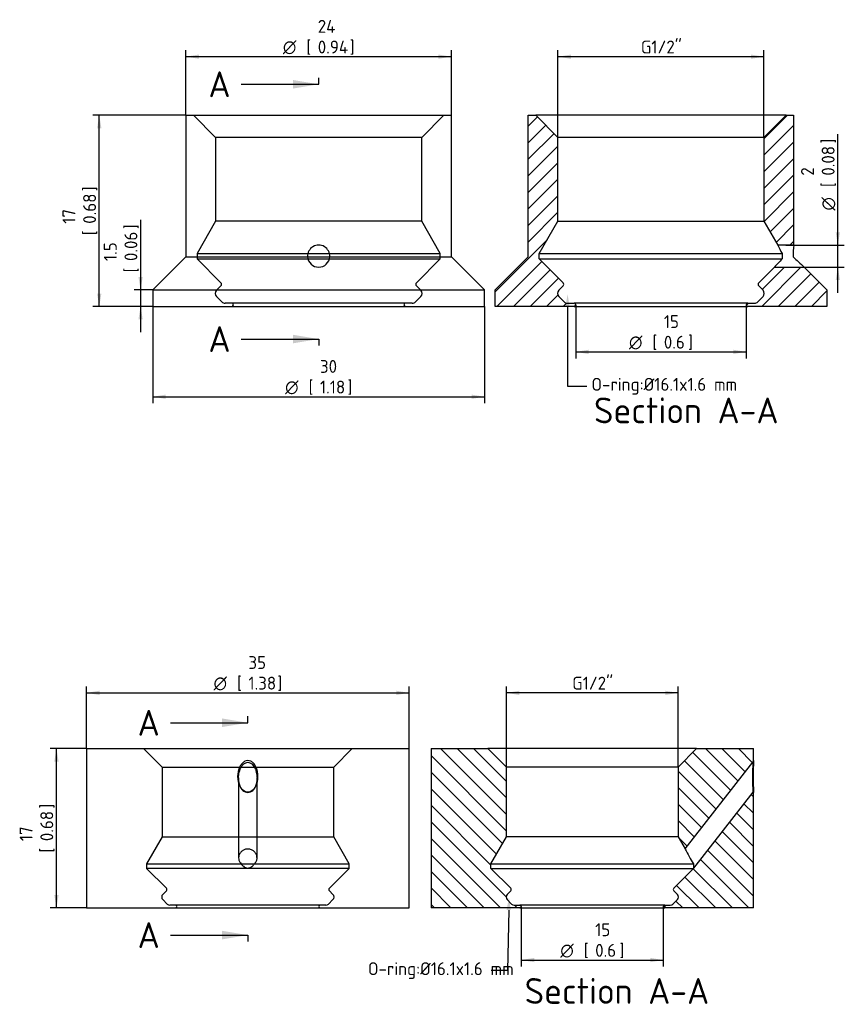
# Paper-space layout 'Installation' of a CAD drawing. Header units: millimetres. Extents: x -1955 to 1591, y -814 to 1201.
# Tile 5 of 7: x 596 to 820, y 316 to 583. Entities that reach past the tile are written whole.
import ezdxf
from ezdxf import colors
from ezdxf.entities.mleader import LeaderData, LeaderLine
from ezdxf.enums import TextEntityAlignment as Align
from ezdxf.lldxf.tags import DXFTag
from ezdxf.math import Vec2, Vec3

# ---------------------------------------------------------------- set-up
doc = ezdxf.new("R2010")
doc.units = ezdxf.units.MM
for name, color, linetype in [('Default', 7, 'Continuous'), ('HAW-12G-OTK_A', 7, 'Continuous'), ('HAW-12G-OTN', 7, 'Continuous')]:
    doc.layers.add(name, color=color, linetype=linetype)
doc.styles.add('SEACAD_Solid_Edge_ISO', font='seiso.ttf')
doc.styles.add('SEACAD_Solid_Edge_ISO1_Symbols', font='semeci1.ttf')
tags = doc.linetypes.add('CENTER2', pattern=[28.575, 19.05, -3.175, 3.175, -3.175]).pattern_tags.tags
tags[10:11] = [DXFTag(74, 4), DXFTag(75, 0), DXFTag(340, '0'), DXFTag(46, 0.0), DXFTag(50, 0.0), DXFTag(44, 0.0), DXFTag(45, 0.0)]
tags[8:9] = [DXFTag(74, 4), DXFTag(75, 0), DXFTag(340, '0'), DXFTag(46, 0.0), DXFTag(50, 0.0), DXFTag(44, 0.0), DXFTag(45, 0.0)]
tags[6:7] = [DXFTag(74, 4), DXFTag(75, 0), DXFTag(340, '0'), DXFTag(46, 0.0), DXFTag(50, 0.0), DXFTag(44, 0.0), DXFTag(45, 0.0)]
tags[4:5] = [DXFTag(74, 4), DXFTag(75, 0), DXFTag(340, '0'), DXFTag(46, 0.0), DXFTag(50, 0.0), DXFTag(44, 0.0), DXFTag(45, 0.0)]
tags = doc.linetypes.add('HIDDEN2', pattern=[4.7625, 3.175, -1.5875]).pattern_tags.tags
tags[6:7] = [DXFTag(74, 4), DXFTag(75, 0), DXFTag(340, '0'), DXFTag(46, 0.0), DXFTag(50, 0.0), DXFTag(44, 0.0), DXFTag(45, 0.0)]
tags[4:5] = [DXFTag(74, 4), DXFTag(75, 0), DXFTag(340, '0'), DXFTag(46, 0.0), DXFTag(50, 0.0), DXFTag(44, 0.0), DXFTag(45, 0.0)]
doc.dimstyles.new('Rheonics_Publish', dxfattribs={"dimtxt": 3.5, "dimasz": 3.5, "dimexe": 1.75, "dimexo": 0, "dimgap": 0.875, "dimtad": 1, "dimdec": 1, "dimlfac": 0.4, "dimdsep": 46, "dimtxsty": 'SEACAD_Solid_Edge_ISO', "dimblk1": '_SE_FILLED', "dimblk2": '_SE_FILLED', "dimsah": 1, "dimcen": 1.75, "dimazin": 0, "dimtfac": 0.5, "dimtdec": 3, "dimtmove": 0, "dimatfit": 3, "dimfxl": 1, "dimarcsym": 0})

# ---------------------------------------------------------------- blocks, each defined once
blk = doc.blocks.new('SE29')
at = {"layer": 'HAW-12G-OTK_A', "color": 7, "linetype": 'Continuous'}
for p, q in [((614.16, 385.42), (701.66, 385.42)), ((614.16, 385.42), (614.16, 342.18)), ((701.66, 342.18), (701.66, 385.42)), ((614.16, 342.18), (701.66, 342.18))]:
    blk.add_line(p, q, dxfattribs=at)
at = {"layer": 'HAW-12G-OTK_A', "color": 7, "linetype": 'HIDDEN2'}
for p, q in [((629.62, 385.42), (634.62, 380.42)), ((681.2, 380.42), (686.2, 385.42)), ((634.62, 380.42), (681.2, 380.42)), ((634.62, 380.42), (634.62, 361.46)), ((681.2, 361.46), (681.2, 380.42)), ((655.4, 377.45), (655.4, 355.74)), ((660.4, 355.75), (660.4, 377.45)), ((634.62, 361.46), (630.41, 354.17)), ((634.62, 361.46), (681.2, 361.46)), ((685.41, 354.17), (681.2, 361.46)), ((630.41, 354.17), (685.41, 354.17)), ((630.41, 354.17), (630.41, 352.92)), ((685.41, 352.92), (630.41, 352.92)), ((630.41, 352.92), (635.8, 347.52)), ((680.01, 347.52), (685.41, 352.92)), ((685.41, 352.92), (685.41, 354.17)), ((635.8, 346.81), (634.83, 345.84)), ((680.98, 345.84), (680.01, 346.81)), ((634.83, 344.43), (636.03, 343.23)), ((679.07, 342.93), (636.74, 342.93)), ((679.78, 343.23), (680.98, 344.43))]:
    blk.add_line(p, q, dxfattribs=at)
for centre, radius, start, end in [((635.45, 347.17), 0.5, 315, 45), ((680.37, 347.17), 0.5, 135, 225), ((635.54, 345.13), 1, 135, 225), ((680.28, 345.13), 1, 315, 45), ((636.74, 343.93), 1, 225, 270), ((638.27, 342.56), 0.375, 270, 90), ((677.55, 342.56), 0.375, 90, 270), ((679.07, 343.93), 1, 270, 315)]:
    blk.add_arc(centre, radius, start, end, dxfattribs=at)
at = {"layer": 'HAW-12G-OTK_A', "color": 7, "linetype": 'Continuous'}
for points, knots in [([(657.9, 382.17), (658.17, 382.17), (658.73, 382.04), (659.51, 381.43), (660.39, 380.07), (660.83, 377.84), (660.41, 375.53), (659.34, 373.97), (657.9, 373.34), (656.46, 373.96), (655.38, 375.53), (654.97, 377.84), (655.4, 380.05), (656.27, 381.4), (657.02, 382.03), (657.62, 382.17), (657.9, 382.17)], [0, 0, 0, 0, 0.035752, 0.075409, 0.129228, 0.250507, 0.372097, 0.434903, 0.499997, 0.564896, 0.627997, 0.749352, 0.870864, 0.920912, 0.962648, 1, 1, 1, 1]), ([(657.9, 381.72), (657.9, 381.72), (657.12, 381.72), (656.17, 380.7), (655.6, 379.21), (655.34, 377.84), (655.43, 376.42), (655.82, 375.09), (656.56, 373.97), (657.9, 373.44), (659.23, 373.97), (659.97, 375.09), (660.36, 376.43), (660.45, 377.84), (660.19, 379.22), (659.62, 380.7), (658.67, 381.72), (657.9, 381.72)], [0, 0, 0, 0, 0.000031, 0.112738, 0.161129, 0.238028, 0.312606, 0.366037, 0.440572, 0.500066, 0.559464, 0.633993, 0.68745, 0.762249, 0.838908, 0.887291, 1, 1, 1, 1])]:
    blk.add_open_spline(points, degree=3, knots=knots, dxfattribs=at)
at = {"layer": 'HAW-12G-OTK_A', "color": 7, "linetype": 'HIDDEN2'}
for points, knots in [([(659.7, 354.17), (659.9, 354.35), (660.06, 354.57), (660.18, 354.81), (660.29, 355.04), (660.37, 355.3), (660.39, 355.55), (660.41, 355.82), (660.38, 356.1), (660.31, 356.37), (660.23, 356.64), (660.09, 356.91), (659.91, 357.15), (659.74, 357.39), (659.51, 357.6), (659.24, 357.77), (659, 357.93), (658.72, 358.04), (658.43, 358.11), (658.17, 358.16), (657.9, 358.18), (657.63, 358.15), (657.38, 358.12), (657.13, 358.06), (656.91, 357.96), (656.68, 357.86), (656.46, 357.73), (656.27, 357.57), (656.07, 357.4), (655.9, 357.19), (655.76, 356.98), (655.61, 356.74), (655.51, 356.48), (655.45, 356.22), (655.39, 355.94), (655.38, 355.66), (655.43, 355.38), (655.47, 355.1), (655.58, 354.83), (655.74, 354.59), (655.83, 354.44), (655.96, 354.3), (656.1, 354.17)], [0, 0, 0, 0, 0.073535, 0.073535, 0.073535, 0.14692, 0.14692, 0.14692, 0.22382, 0.22382, 0.22382, 0.303871, 0.303871, 0.303871, 0.38316, 0.38316, 0.38316, 0.456475, 0.456475, 0.456475, 0.522125, 0.522125, 0.522125, 0.583836, 0.583836, 0.583836, 0.646929, 0.646929, 0.646929, 0.715279, 0.715279, 0.715279, 0.790224, 0.790224, 0.790224, 0.869807, 0.869807, 0.869807, 0.949588, 0.949588, 0.949588, 1, 1, 1, 1]), ([(656.1, 354.17), (656.25, 353.91), (656.45, 353.67), (656.68, 353.48), (656.85, 353.33), (657.04, 353.21), (657.25, 353.13), (657.46, 353.04), (657.7, 353), (657.92, 353), (658.12, 353), (658.31, 353.04), (658.49, 353.11), (658.67, 353.17), (658.84, 353.27), (658.99, 353.38), (659.23, 353.56), (659.43, 353.78), (659.6, 354.02), (659.63, 354.07), (659.67, 354.12), (659.7, 354.17)], [0, 0, 0, 0, 0.202315, 0.202315, 0.202315, 0.353611, 0.353611, 0.353611, 0.506791, 0.506791, 0.506791, 0.635914, 0.635914, 0.635914, 0.763729, 0.763729, 0.763729, 0.961466, 0.961466, 0.961466, 1, 1, 1, 1])]:
    blk.add_open_spline(points, degree=3, knots=knots, dxfattribs=at)
blk = doc.blocks.new('SE30')
at = {"layer": 'HAW-12G-OTK_A', "linetype": 'Continuous'}
h = blk.add_hatch(dxfattribs=at)
h.set_pattern_fill('LINE', angle=-45, style=0)
edge = h.paths.add_edge_path()
edge.add_line((728.27, 345.84), (729.24, 346.81))
edge.add_arc((728.88, 347.17), 0.5, 315, 405)
edge.add_line((729.24, 347.52), (723.84, 352.92))
edge.add_line((723.84, 352.92), (723.84, 354.17))
edge.add_line((723.84, 354.17), (728.05, 361.46))
edge.add_line((728.05, 361.46), (728.05, 380.42))
edge.add_line((728.05, 380.42), (723.05, 385.42))
edge.add_line((723.05, 385.42), (707.59, 385.42))
edge.add_line((707.59, 385.42), (707.59, 342.18))
edge.add_line((707.59, 342.18), (731.7, 342.18))
edge.add_arc((731.7, 342.56), 0.375, 270, 450)
edge.add_line((731.7, 342.93), (730.17, 342.93))
edge.add_arc((730.17, 343.93), 1, 225, 270, ccw=False)
edge.add_line((729.47, 343.23), (728.27, 344.43))
edge.add_arc((728.97, 345.13), 1, 135, 225, ccw=False)
h = blk.add_hatch(dxfattribs=at)
h.set_pattern_fill('LINE', angle=-45, style=0)
h.paths.add_polyline_path([(779.63, 385.42), (774.63, 380.42), (774.63, 361.46), (776.53, 358.17), (794.94, 381.72), (795.09, 382.17), (795.09, 385.42)])
h = blk.add_hatch(dxfattribs=at)
h.set_pattern_fill('LINE', angle=-45, style=0)
edge = h.paths.add_edge_path()
edge.add_arc((772.51, 343.93), 1, 270, 315, ccw=False)
edge.add_line((772.51, 342.93), (770.98, 342.93))
edge.add_arc((770.98, 342.56), 0.375, 90, 270)
edge.add_line((770.98, 342.18), (795.09, 342.18))
edge.add_line((795.09, 342.18), (795.09, 373.55))
edge.add_line((795.09, 373.55), (794.94, 373.6))
edge.add_line((794.94, 373.6), (778.84, 353))
edge.add_line((778.84, 353), (778.84, 352.92))
edge.add_line((778.84, 352.92), (773.45, 347.52))
edge.add_arc((773.8, 347.17), 0.5, 135, 225)
edge.add_line((773.45, 346.81), (774.42, 345.84))
edge.add_arc((773.71, 345.13), 1, -45, 45, ccw=False)
edge.add_line((774.42, 344.43), (773.22, 343.23))
at = {"layer": 'HAW-12G-OTK_A', "color": 7, "linetype": 'Continuous'}
for p, q in [((707.59, 385.42), (723.05, 385.42)), ((707.59, 385.42), (707.59, 342.18)), ((779.63, 385.42), (723.05, 385.42)), ((728.05, 380.42), (723.05, 385.42)), ((779.63, 385.42), (774.63, 380.42)), ((779.63, 385.42), (795.09, 385.42)), ((795.09, 382.17), (795.09, 385.42)), ((774.63, 380.42), (728.05, 380.42)), ((728.05, 361.46), (728.05, 380.42)), ((774.63, 380.42), (774.63, 361.46)), ((776.53, 358.17), (794.94, 381.72)), ((795.09, 382.17), (794.94, 381.72)), ((794.94, 373.6), (778.84, 353)), ((794.94, 373.6), (795.09, 373.55)), ((795.09, 342.18), (795.09, 373.55)), ((723.84, 354.17), (728.05, 361.46)), ((774.63, 361.46), (728.05, 361.46)), ((774.63, 361.46), (776.53, 358.17)), ((723.84, 354.17), (778.78, 354.17)), ((723.84, 352.92), (723.84, 354.17)), ((723.84, 352.92), (778.84, 352.92)), ((729.24, 347.52), (723.84, 352.92)), ((778.84, 352.92), (773.45, 347.52)), ((778.84, 353), (778.84, 352.92)), ((728.27, 345.84), (729.24, 346.81)), ((773.45, 346.81), (774.42, 345.84)), ((731.7, 342.18), (707.59, 342.18)), ((729.47, 343.23), (728.27, 344.43)), ((730.17, 342.93), (731.7, 342.93)), ((770.98, 342.93), (731.7, 342.93)), ((731.7, 342.18), (770.98, 342.18)), ((770.98, 342.93), (772.51, 342.93)), ((795.09, 342.18), (770.98, 342.18)), ((774.42, 344.43), (773.22, 343.23))]:
    blk.add_line(p, q, dxfattribs=at)
for centre, radius, start, end in [((843.94, 377.66), 49.17, 175.2631, 184.7369), ((902.62, 377.86), 107.62, 177.7044, 182.2956), ((808.64, 373.6), 35.62, 205.6777, 213.0625), ((845.46, 356.91), 66.74, 182.3511, 183.3556), ((728.88, 347.17), 0.5, 315, 45), ((773.8, 347.17), 0.5, 135, 225), ((728.97, 345.13), 1, 135, 225), ((773.71, 345.13), 1, 315, 45), ((730.17, 343.93), 1, 225, 270), ((731.7, 342.56), 0.375, 270, 90), ((770.98, 342.56), 0.375, 90, 270), ((772.51, 343.93), 1, 270, 315)]:
    blk.add_arc(centre, radius, start, end, dxfattribs=at)
blk = doc.blocks.new('DMBLK14')
at = {"layer": 'Default', "linetype": 'Continuous'}
for points in [[(617.66, 401.14), (614.16, 400.55), (617.66, 399.97)], [(698.16, 401.14), (698.16, 399.97), (701.66, 400.55)]]:
    blk.add_hatch(color=7, dxfattribs=at).paths.add_polyline_path(points)
at = {"layer": 'Default', "color": 7, "linetype": 'Continuous'}
for p, q in [((614.16, 385.42), (614.16, 402.3)), ((701.66, 385.42), (701.66, 402.3)), ((614.16, 400.55), (701.66, 400.55))]:
    blk.add_line(p, q, dxfattribs=at)
for s, style, p in [('35', 'SEACAD_Solid_Edge_ISO', (658.06, 410.53)), ('O', 'SEACAD_Solid_Edge_ISO1_Symbols', (648.61, 404.93)), ('[', 'SEACAD_Solid_Edge_ISO', (654.96, 404.93)), ('1.38', 'SEACAD_Solid_Edge_ISO', (658.06, 404.93)), (']', 'SEACAD_Solid_Edge_ISO', (665.93, 404.93))]:
    blk.add_text(s, height=3.5, dxfattribs=dict(at, style=style)).set_placement(p, align=Align.TOP_LEFT)
blk = doc.blocks.new('_SE_FILLED')
at = {"color": 0}
blk.add_line((0, 0), (-1, 0), dxfattribs=at)
blk.add_solid([(0, 0), (-1, -0.1665), (-1, 0.1665), (0, 0)], dxfattribs=at)
blk = doc.blocks.new('DMBLK15')
at = {"layer": 'Default', "linetype": 'Continuous'}
for points in [[(731.55, 401.14), (728.05, 400.55), (731.55, 399.97)], [(771.13, 401.14), (771.13, 399.97), (774.63, 400.55)]]:
    blk.add_hatch(color=7, dxfattribs=at).paths.add_polyline_path(points)
at = {"layer": 'Default', "color": 7, "linetype": 'Continuous'}
for p, q in [((728.05, 380.42), (728.05, 402.3)), ((774.63, 380.42), (774.63, 402.3)), ((774.63, 400.55), (728.05, 400.55))]:
    blk.add_line(p, q, dxfattribs=at)
at = {"layer": 'Default', "color": 7, "linetype": 'Continuous', "style": 'SEACAD_Solid_Edge_ISO'}
blk.add_text('G1/2"', height=3.5, dxfattribs=at).set_placement((745.9, 404.93), align=Align.TOP_LEFT)
blk = doc.blocks.new('DMBLK16')
at = {"layer": 'Default', "linetype": 'Continuous'}
for points in [[(735.58, 327.44), (735.58, 328.61), (732.08, 328.03)], [(767.11, 327.44), (770.61, 328.03), (767.11, 328.61)]]:
    blk.add_hatch(color=7, dxfattribs=at).paths.add_polyline_path(points)
at = {"layer": 'Default', "color": 7, "linetype": 'Continuous'}
for p, q in [((732.08, 342.56), (732.08, 326.28)), ((770.61, 342.56), (770.61, 326.28)), ((732.08, 328.03), (770.61, 328.03))]:
    blk.add_line(p, q, dxfattribs=at)
for s, style, p in [('15', 'SEACAD_Solid_Edge_ISO', (752.13, 338)), ('O', 'SEACAD_Solid_Edge_ISO1_Symbols', (742.68, 332.4)), ('[', 'SEACAD_Solid_Edge_ISO', (749.03, 332.4)), ('0.6', 'SEACAD_Solid_Edge_ISO', (752.13, 332.4)), (']', 'SEACAD_Solid_Edge_ISO', (758.73, 332.4))]:
    blk.add_text(s, height=3.5, dxfattribs=dict(at, style=style)).set_placement(p, align=Align.TOP_LEFT)
blk = doc.blocks.new('DMBLK17')
at = {"layer": 'Default', "linetype": 'Continuous'}
for points in [[(605.4, 381.92), (606.57, 381.92), (605.99, 385.42)], [(605.4, 345.68), (605.99, 342.18), (606.57, 345.68)]]:
    blk.add_hatch(color=7, dxfattribs=at).paths.add_polyline_path(points)
at = {"layer": 'Default', "color": 7, "linetype": 'Continuous'}
for p, q in [((614.16, 385.42), (604.24, 385.42)), ((605.99, 342.18), (605.99, 385.42)), ((614.16, 342.18), (604.24, 342.18))]:
    blk.add_line(p, q, dxfattribs=at)
at = {"layer": 'Default', "color": 7, "linetype": 'Continuous', "style": 'SEACAD_Solid_Edge_ISO'}
for s, p in [(']', (601.61, 369.13)), ('0.68', (601.61, 360.3)), ('17', (596.01, 360.3)), ('[', (601.61, 357.2))]:
    blk.add_text(s, height=3.5, rotation=90, dxfattribs=at).set_placement(p, align=Align.TOP_LEFT)
blk = doc.blocks.new('SE33')
at = {"layer": 'HAW-12G-OTN', "color": 7, "linetype": 'Continuous'}
for p, q in [((641.12, 557.33), (713.12, 557.33)), ((641.12, 557.33), (641.12, 518.95)), ((713.12, 518.95), (713.12, 557.33)), ((641.12, 518.95), (632.12, 509.95)), ((641.12, 518.95), (674.13, 518.95)), ((674.21, 519.83), (680.03, 519.83)), ((680.12, 518.95), (713.12, 518.95)), ((722.12, 509.95), (713.12, 518.95)), ((674.22, 518.33), (680.02, 518.33)), ((632.12, 509.95), (722.12, 509.95)), ((632.12, 509.95), (632.12, 505.45)), ((722.12, 505.45), (722.12, 509.95)), ((632.12, 505.45), (722.12, 505.45))]:
    blk.add_line(p, q, dxfattribs=at)
at = {"layer": 'HAW-12G-OTN', "color": 7, "linetype": 'HIDDEN2'}
for p, q in [((643.17, 557.33), (649.17, 551.33)), ((705.07, 551.33), (711.07, 557.33)), ((705.07, 551.33), (649.17, 551.33)), ((649.17, 551.33), (649.17, 528.58)), ((705.07, 528.58), (705.07, 551.33)), ((649.17, 528.58), (644.12, 519.83)), ((705.07, 528.58), (649.17, 528.58)), ((710.12, 519.83), (705.07, 528.58)), ((644.12, 519.83), (674.21, 519.83)), ((644.12, 519.83), (644.12, 518.33)), ((674.13, 518.95), (680.12, 518.95)), ((680.03, 519.83), (710.12, 519.83)), ((710.12, 518.33), (710.12, 519.83)), ((644.12, 518.33), (674.22, 518.33)), ((644.12, 518.33), (650.6, 511.86)), ((680.02, 518.33), (710.12, 518.33)), ((703.65, 511.86), (710.12, 518.33)), ((650.6, 511.01), (649.43, 509.84)), ((704.81, 509.84), (703.65, 511.01)), ((649.43, 508.14), (650.87, 506.7)), ((703.37, 506.7), (704.81, 508.14)), ((702.52, 506.35), (651.72, 506.35))]:
    blk.add_line(p, q, dxfattribs=at)
at = {"layer": 'HAW-12G-OTN', "color": 7, "linetype": 'Continuous'}
for start, end in [(357.111, 182.889), (182.889, 357.111)]:
    blk.add_arc((677.12, 519.1), 3, start, end, dxfattribs=at)
at = {"layer": 'HAW-12G-OTN', "color": 7, "linetype": 'HIDDEN2'}
for centre, radius, start, end in [((650.17, 511.43), 0.6, 315, 45), ((704.07, 511.43), 0.6, 135, 225), ((650.28, 508.99), 1.2, 135, 225), ((703.96, 508.99), 1.2, 315, 45), ((651.72, 507.55), 1.2, 225, 270), ((653.55, 505.9), 0.45, 270, 90), ((700.69, 505.9), 0.45, 90, 270), ((702.52, 507.55), 1.2, 270, 315)]:
    blk.add_arc(centre, radius, start, end, dxfattribs=at)
blk = doc.blocks.new('SE34')
at = {"layer": 'HAW-12G-OTN', "linetype": 'Continuous'}
h = blk.add_hatch(dxfattribs=at)
h.set_pattern_fill('LINE', angle=45, style=0)
edge = h.paths.add_edge_path()
edge.add_arc((744.57, 507.55), 1.2, 225, 270, ccw=False)
edge.add_line((743.72, 506.7), (742.28, 508.14))
edge.add_arc((743.13, 508.99), 1.2, 135, 225, ccw=False)
edge.add_line((742.28, 509.84), (743.45, 511.01))
edge.add_arc((743.02, 511.43), 0.6, 315, 405)
edge.add_line((743.45, 511.86), (736.97, 518.33))
edge.add_line((736.97, 518.33), (736.97, 519.83))
edge.add_line((736.97, 519.83), (742.03, 528.58))
edge.add_line((742.03, 528.58), (742.03, 551.33))
edge.add_line((742.03, 551.33), (736.03, 557.33))
edge.add_line((736.03, 557.33), (733.97, 557.33))
edge.add_line((733.97, 557.33), (733.97, 518.95))
edge.add_line((733.97, 518.95), (724.97, 509.95))
edge.add_line((724.97, 509.95), (724.97, 505.45))
edge.add_line((724.97, 505.45), (746.4, 505.45))
edge.add_arc((746.4, 505.9), 0.45, 270, 450)
edge.add_line((746.4, 506.35), (744.57, 506.35))
h = blk.add_hatch(dxfattribs=at)
h.set_pattern_fill('LINE', angle=45, style=0)
h.paths.add_polyline_path([(803.92, 557.33), (797.92, 551.33), (797.92, 528.58), (801.66, 522.1), (805.97, 522.1), (805.97, 557.33)])
h = blk.add_hatch(dxfattribs=at)
h.set_pattern_fill('LINE', angle=45, style=0)
edge = h.paths.add_edge_path()
edge.add_arc((793.54, 505.9), 0.45, 90, 270)
edge.add_line((793.54, 505.45), (814.97, 505.45))
edge.add_line((814.97, 505.45), (814.97, 509.95))
edge.add_line((814.97, 509.95), (808.82, 516.1))
edge.add_line((808.82, 516.1), (800.74, 516.1))
edge.add_line((800.74, 516.1), (796.5, 511.86))
edge.add_arc((796.92, 511.43), 0.6, 135, 225)
edge.add_line((796.5, 511.01), (797.66, 509.84))
edge.add_arc((796.81, 508.99), 1.2, -45, 45, ccw=False)
edge.add_line((797.66, 508.14), (796.22, 506.7))
edge.add_arc((795.37, 507.55), 1.2, 270, 315, ccw=False)
edge.add_line((795.37, 506.35), (793.54, 506.35))
at = {"layer": 'HAW-12G-OTN', "color": 7, "linetype": 'Continuous'}
for p, q in [((733.97, 518.95), (733.97, 557.33)), ((733.97, 557.33), (736.03, 557.33)), ((803.92, 557.33), (736.03, 557.33)), ((742.03, 551.33), (736.03, 557.33)), ((803.92, 557.33), (797.92, 551.33)), ((803.92, 557.33), (805.97, 557.33)), ((805.97, 557.33), (805.97, 522.1)), ((797.92, 551.33), (742.03, 551.33)), ((742.03, 528.58), (742.03, 551.33)), ((797.92, 551.33), (797.92, 528.58)), ((736.97, 519.83), (742.03, 528.58)), ((742.03, 528.58), (797.92, 528.58)), ((797.92, 528.58), (801.66, 522.1)), ((805.97, 522.1), (801.66, 522.1)), ((724.97, 509.95), (733.97, 518.95)), ((736.97, 519.83), (802.84, 519.83)), ((736.97, 518.33), (736.97, 519.83)), ((736.97, 518.33), (802.84, 518.33)), ((743.45, 511.86), (736.97, 518.33)), ((800.74, 516.1), (796.5, 511.86)), ((800.74, 516.1), (808.82, 516.1)), ((808.82, 516.1), (814.97, 509.95)), ((742.28, 509.84), (743.45, 511.01)), ((796.5, 511.01), (797.66, 509.84)), ((724.97, 505.45), (724.97, 509.95)), ((743.72, 506.7), (742.28, 508.14)), ((797.66, 508.14), (796.22, 506.7)), ((814.97, 509.95), (814.97, 505.45)), ((746.4, 505.45), (724.97, 505.45)), ((744.57, 506.35), (746.4, 506.35)), ((793.54, 506.35), (746.4, 506.35)), ((746.4, 505.45), (793.54, 505.45)), ((793.54, 506.35), (795.37, 506.35)), ((814.97, 505.45), (793.54, 505.45))]:
    blk.add_line(p, q, dxfattribs=at)
for centre, radius, start, end in [((840.72, 541), 43.39, 205.8173, 209.1958), ((841.93, 519.1), 36.08, 175.2257, 180.2348), ((836.12, 519.1), 33.28, 178.7422, 181.3247), ((894.49, 608.51), 126.01, 225.2926, 227.1651), ((855.8, 466.3), 74.24, 135.5039, 137.8702), ((743.02, 511.43), 0.6, 315, 45), ((796.92, 511.43), 0.6, 135, 225), ((743.13, 508.99), 1.2, 135, 225), ((796.81, 508.99), 1.2, 315, 45), ((744.57, 507.55), 1.2, 225, 270), ((746.4, 505.9), 0.45, 270, 90), ((793.54, 505.9), 0.45, 90, 270), ((795.37, 507.55), 1.2, 270, 315)]:
    blk.add_arc(centre, radius, start, end, dxfattribs=at)
blk = doc.blocks.new('DMBLK25')
at = {"layer": 'Default', "linetype": 'Continuous'}
for points in [[(644.62, 573.83), (641.12, 573.25), (644.62, 572.67)], [(709.62, 573.83), (709.62, 572.67), (713.12, 573.25)]]:
    blk.add_hatch(color=7, dxfattribs=at).paths.add_polyline_path(points)
at = {"layer": 'Default', "color": 7, "linetype": 'Continuous'}
for p, q in [((641.12, 557.33), (641.12, 575)), ((713.12, 557.33), (713.12, 575)), ((641.12, 573.25), (713.12, 573.25))]:
    blk.add_line(p, q, dxfattribs=at)
for s, style, p in [('24', 'SEACAD_Solid_Edge_ISO', (676.87, 583.22)), ('O', 'SEACAD_Solid_Edge_ISO1_Symbols', (667.42, 577.62)), ('[', 'SEACAD_Solid_Edge_ISO', (673.77, 577.62)), ('0.94', 'SEACAD_Solid_Edge_ISO', (676.87, 577.62)), (']', 'SEACAD_Solid_Edge_ISO', (685.54, 577.62))]:
    blk.add_text(s, height=3.5, dxfattribs=dict(at, style=style)).set_placement(p, align=Align.TOP_LEFT)
blk = doc.blocks.new('DMBLK26')
at = {"layer": 'Default', "linetype": 'Continuous'}
for points in [[(745.53, 573.82), (742.03, 573.24), (745.53, 572.66)], [(794.42, 573.82), (794.42, 572.66), (797.92, 573.24)]]:
    blk.add_hatch(color=7, dxfattribs=at).paths.add_polyline_path(points)
at = {"layer": 'Default', "color": 7, "linetype": 'Continuous'}
for p, q in [((742.03, 551.33), (742.03, 574.99)), ((797.92, 551.33), (797.92, 574.99)), ((797.92, 573.24), (742.03, 573.24))]:
    blk.add_line(p, q, dxfattribs=at)
at = {"layer": 'Default', "color": 7, "linetype": 'Continuous', "style": 'SEACAD_Solid_Edge_ISO'}
blk.add_text('G1/2"', height=3.5, dxfattribs=at).set_placement((764.53, 577.62), align=Align.TOP_LEFT)
blk = doc.blocks.new('DMBLK27')
at = {"layer": 'Default', "linetype": 'Continuous'}
for points in [[(750.35, 492.53), (750.35, 493.7), (746.85, 493.11)], [(789.59, 492.53), (793.09, 493.11), (789.59, 493.7)]]:
    blk.add_hatch(color=7, dxfattribs=at).paths.add_polyline_path(points)
at = {"layer": 'Default', "color": 7, "linetype": 'Continuous'}
for p, q in [((746.85, 505.9), (746.85, 491.36)), ((793.09, 505.9), (793.09, 491.36)), ((746.85, 493.11), (793.09, 493.11))]:
    blk.add_line(p, q, dxfattribs=at)
for s, style, p in [('15', 'SEACAD_Solid_Edge_ISO', (770.76, 503.09)), ('O', 'SEACAD_Solid_Edge_ISO1_Symbols', (761.31, 497.49)), ('[', 'SEACAD_Solid_Edge_ISO', (767.66, 497.49)), ('0.6', 'SEACAD_Solid_Edge_ISO', (770.76, 497.49)), (']', 'SEACAD_Solid_Edge_ISO', (777.36, 497.49))]:
    blk.add_text(s, height=3.5, dxfattribs=dict(at, style=style)).set_placement(p, align=Align.TOP_LEFT)
blk = doc.blocks.new('DMBLK28')
at = {"layer": 'Default', "linetype": 'Continuous'}
for points in [[(628.22, 513.45), (628.81, 509.95), (629.39, 513.45)], [(628.22, 501.95), (629.39, 501.95), (628.81, 505.45)]]:
    blk.add_hatch(color=7, dxfattribs=at).paths.add_polyline_path(points)
at = {"layer": 'Default', "color": 7, "linetype": 'Continuous'}
for p, q in [((628.81, 528.94), (628.81, 498.45)), ((632.12, 509.95), (627.06, 509.95)), ((632.12, 505.45), (627.06, 505.45))]:
    blk.add_line(p, q, dxfattribs=at)
at = {"layer": 'Default', "color": 7, "linetype": 'Continuous', "style": 'SEACAD_Solid_Edge_ISO'}
for s, p in [(']', (624.43, 526.44)), ('0.06', (624.43, 517.77)), ('1.5', (618.83, 517.77)), ('[', (624.43, 514.67))]:
    blk.add_text(s, height=3.5, rotation=90, dxfattribs=at).set_placement(p, align=Align.TOP_LEFT)
blk = doc.blocks.new('DMBLK29')
at = {"layer": 'Default', "linetype": 'Continuous'}
for points in [[(617.01, 553.83), (618.18, 553.83), (617.59, 557.33)], [(617.01, 508.95), (617.59, 505.45), (618.18, 508.95)]]:
    blk.add_hatch(color=7, dxfattribs=at).paths.add_polyline_path(points)
at = {"layer": 'Default', "color": 7, "linetype": 'Continuous'}
for p, q in [((641.12, 557.33), (615.84, 557.33)), ((617.59, 505.45), (617.59, 557.33)), ((632.12, 505.45), (615.84, 505.45))]:
    blk.add_line(p, q, dxfattribs=at)
at = {"layer": 'Default', "color": 7, "linetype": 'Continuous', "style": 'SEACAD_Solid_Edge_ISO'}
for s, p in [(']', (613.22, 536.72)), ('0.68', (613.22, 527.89)), ('17', (607.62, 527.89)), ('[', (613.22, 524.79))]:
    blk.add_text(s, height=3.5, rotation=90, dxfattribs=at).set_placement(p, align=Align.TOP_LEFT)
blk = doc.blocks.new('DMBLK30')
at = {"layer": 'Default', "linetype": 'Continuous'}
for points in [[(635.62, 480.35), (635.62, 481.52), (632.12, 480.93)], [(718.62, 480.35), (722.12, 480.93), (718.62, 481.52)]]:
    blk.add_hatch(color=7, dxfattribs=at).paths.add_polyline_path(points)
at = {"layer": 'Default', "color": 7, "linetype": 'Continuous'}
for p, q in [((632.12, 505.45), (632.12, 479.18)), ((722.12, 505.45), (722.12, 479.18)), ((632.12, 480.93), (722.12, 480.93))]:
    blk.add_line(p, q, dxfattribs=at)
for s, style, p in [('30', 'SEACAD_Solid_Edge_ISO', (677.47, 490.91)), ('O', 'SEACAD_Solid_Edge_ISO1_Symbols', (668.02, 485.31)), ('[', 'SEACAD_Solid_Edge_ISO', (674.37, 485.31)), ('1.18', 'SEACAD_Solid_Edge_ISO', (677.47, 485.31)), (']', 'SEACAD_Solid_Edge_ISO', (684.95, 485.31))]:
    blk.add_text(s, height=3.5, dxfattribs=dict(at, style=style)).set_placement(p, align=Align.TOP_LEFT)
blk = doc.blocks.new('DMBLK31')
at = {"layer": 'Default', "linetype": 'Continuous'}
for points in [[(818.54, 525.6), (817.38, 525.6), (817.96, 522.1)], [(818.54, 512.6), (817.96, 516.1), (817.38, 512.6)]]:
    blk.add_hatch(color=7, dxfattribs=at).paths.add_polyline_path(points)
at = {"layer": 'Default', "color": 7, "linetype": 'Continuous'}
for p, q in [((817.96, 509.1), (817.96, 552.18)), ((803.82, 522.1), (819.71, 522.1)), ((808.82, 516.1), (819.71, 516.1))]:
    blk.add_line(p, q, dxfattribs=at)
for s, style, p in [(']', 'SEACAD_Solid_Edge_ISO', (813.58, 549.69)), ('0.08', 'SEACAD_Solid_Edge_ISO', (813.58, 540.94)), ('2', 'SEACAD_Solid_Edge_ISO', (807.98, 540.94)), ('[', 'SEACAD_Solid_Edge_ISO', (813.58, 537.83)), ('O', 'SEACAD_Solid_Edge_ISO1_Symbols', (813.58, 531.49))]:
    blk.add_text(s, height=3.5, rotation=90, dxfattribs=dict(at, style=style)).set_placement(p, align=Align.TOP_LEFT)
blk = doc.blocks.new('SE38')
at = {"layer": 'Default', "color": 7, "linetype": 'Continuous', "style": 'SEACAD_Solid_Edge_ISO'}
blk.add_text('A', height=7, dxfattribs=at).set_placement((628, 395.94), align=Align.TOP_LEFT)
blk = doc.blocks.new('SE39')
at = {"layer": 'Default', "color": 7, "linetype": 'Continuous', "style": 'SEACAD_Solid_Edge_ISO'}
blk.add_text('A', height=7, dxfattribs=at).set_placement((628, 338.3), align=Align.TOP_LEFT)
blk = doc.blocks.new('SEANNOT_GROUP23')
at = {"layer": 'Default', "linetype": 'Continuous'}
blk.add_hatch(color=7, dxfattribs=at).paths.add_polyline_path([(650.91, 391.27), (657.91, 392.44), (650.91, 393.6)])
at = {"layer": 'Default', "color": 7, "linetype": 'Continuous'}
blk.add_lwpolyline([(636.91, 392.44), (657.91, 392.44)], dxfattribs=at)
blk = doc.blocks.new('SEANNOT_GROUP24')
at = {"layer": 'Default', "linetype": 'Continuous'}
blk.add_hatch(color=7, dxfattribs=at).paths.add_polyline_path([(650.91, 333.64), (657.91, 334.8), (650.91, 335.97)])
at = {"layer": 'Default', "color": 7, "linetype": 'Continuous'}
blk.add_lwpolyline([(636.91, 334.8), (657.91, 334.8)], dxfattribs=at)
blk = doc.blocks.new('SE40')
at = {"layer": 'Default', "color": 7, "linetype": 'CENTER2'}
for p, q in [((657.91, 392.44), (657.91, 394.19)), ((657.91, 334.8), (657.91, 333.05))]:
    blk.add_line(p, q, dxfattribs=at)
at = {"layer": 'Default', "color": 7, "linetype": 'CENTER2', "const_width": 0.0005}
blk.add_lwpolyline([(657.91, 392.44), (657.91, 334.8)], dxfattribs=at)
blk = doc.blocks.new('SE44')
at = {"layer": 'Default', "color": 7, "linetype": 'Continuous', "style": 'SEACAD_Solid_Edge_ISO'}
blk.add_text('A', height=7, dxfattribs=at).set_placement((647.21, 569.26), align=Align.TOP_LEFT)
blk = doc.blocks.new('SE45')
at = {"layer": 'Default', "color": 7, "linetype": 'Continuous', "style": 'SEACAD_Solid_Edge_ISO'}
blk.add_text('A', height=7, dxfattribs=at).set_placement((647.21, 500.1), align=Align.TOP_LEFT)
blk = doc.blocks.new('SEANNOT_GROUP27')
at = {"layer": 'Default', "linetype": 'Continuous'}
blk.add_hatch(color=7, dxfattribs=at).paths.add_polyline_path([(670.12, 564.59), (677.12, 565.76), (670.12, 566.92)])
at = {"layer": 'Default', "color": 7, "linetype": 'Continuous'}
blk.add_lwpolyline([(656.12, 565.76), (677.12, 565.76)], dxfattribs=at)
blk = doc.blocks.new('SEANNOT_GROUP28')
at = {"layer": 'Default', "linetype": 'Continuous'}
blk.add_hatch(color=7, dxfattribs=at).paths.add_polyline_path([(670.12, 495.43), (677.12, 496.6), (670.12, 497.76)])
at = {"layer": 'Default', "color": 7, "linetype": 'Continuous'}
blk.add_lwpolyline([(656.12, 496.6), (677.12, 496.6)], dxfattribs=at)
blk = doc.blocks.new('SE46')
at = {"layer": 'Default', "color": 7, "linetype": 'CENTER2'}
for p, q in [((677.12, 565.76), (677.12, 567.51)), ((677.12, 496.6), (677.12, 494.85))]:
    blk.add_line(p, q, dxfattribs=at)
at = {"layer": 'Default', "color": 7, "linetype": 'CENTER2', "const_width": 0.0005}
blk.add_lwpolyline([(677.12, 565.76), (677.12, 496.6)], dxfattribs=at)

psp = doc.layouts.new('Installation')

# ---------------------------------------------------------------- block references
at = {"layer": 'Default'}
for name in ['SE44', 'SEANNOT_GROUP27', 'SE46', 'SE33', 'SE34', 'SE45', 'SEANNOT_GROUP28', 'SE38', 'SEANNOT_GROUP23', 'SE40', 'SE29', 'SE30', 'SE39', 'SEANNOT_GROUP24']:
    psp.add_blockref(name, (0, 0), dxfattribs=at)

# ---------------------------------------------------------------- texts
at = {"layer": 'Default', "color": 7, "linetype": 'Continuous', "style": 'SEACAD_Solid_Edge_ISO'}
for p in [(751.806, 480.726), (733.004, 323.135)]:
    psp.add_text('Section A-A', height=7, dxfattribs=at).set_placement(p, align=Align.TOP_LEFT)

# ---------------------------------------------------------------- dimensions: what is measured, and where the dimension line sits
at = {"layer": 'Default', "color": 7, "linetype": 'Continuous'}
for base, p1, p2, angle, text, override, picture, middle, dimtype in [((641.121, 573.25), (641.121, 557.332), (713.121, 557.332), 0, '\\A1;%%C <>', {"dimlfac": 0.333333, "dimpost": '\\X'}, 'DMBLK25', (677.121, 573.25), 161), ((617.594, 557.332), (632.121, 505.45), (641.121, 557.332), 90, '\\A1;<>', {"dimdec": 0, "dimlfac": 0.333333, "dimpost": '\\X'}, 'DMBLK29', (617.594, 531.391), 160), ((817.96, 522.101), (800.741, 516.101), (803.816, 522.101), 90, '\\A1;%%C <>', {"dimlfac": 0.333333, "dimpost": '\\X'}, 'DMBLK31', (817.96, 530.262), 160), ((628.805, 509.95), (632.121, 509.95), (632.121, 505.45), 270, '\\A1;<>', {"dimlfac": 0.333333, "dimpost": '\\X'}, 'DMBLK28', (628.805, 513.441), 161), ((632.121, 480.934), (632.121, 505.45), (722.121, 505.45), 0, '\\A1;%%C <>', {"dimlfac": 0.333333, "dimpost": '\\X'}, 'DMBLK30', (677.121, 480.934), 161), ((746.854, 493.115), (746.854, 505.9), (793.09, 505.9), 0, '\\A1;%%C <>', {"dimdec": 0, "dimlfac": 0.333333, "dimpost": '\\X'}, 'DMBLK27', (769.972, 493.115), 161), ((614.158, 400.553), (614.158, 385.418), (701.658, 385.418), 0, '\\A1;%%C <>', {"dimpost": '\\X'}, 'DMBLK14', (657.908, 400.553), 161), ((605.987, 342.183), (614.158, 342.183), (614.158, 385.418), 90, '\\A1;<>', {"dimdec": 0, "dimpost": '\\X'}, 'DMBLK17', (605.987, 363.8), 161), ((732.077, 328.026), (732.077, 342.558), (770.607, 342.558), 0, '\\A1;%%C <>', {"dimdec": 0, "dimpost": '\\X'}, 'DMBLK16', (751.342, 328.026), 161)]:
    dim = psp.add_linear_dim(base=base, p1=p1, p2=p2, angle=angle, text=text, dimstyle='Rheonics_Publish', override=override, dxfattribs=at)
    dim.commit()
    dim.dimension.update_dxf_attribs({"geometry": picture, "text_midpoint": middle, "dimtype": dimtype})
for base, p1, p2, override, picture, middle in [((742.025, 573.241), (797.918, 551.332), (742.025, 551.332), {"dimlfac": 0.333333, "dimpost": '\\X'}, 'DMBLK26', (769.972, 573.241)), ((728.053, 400.553), (774.63, 380.418), (728.053, 380.418), {"dimpost": '\\X'}, 'DMBLK15', (751.342, 400.553))]:
    dim = psp.add_linear_dim(base=base, p1=p1, p2=p2, text='\\A1;G1/2" {}', dimstyle='Rheonics_Publish', override=override, dxfattribs=at)
    dim.commit()
    dim.dimension.update_dxf_attribs({"geometry": picture, "text_midpoint": middle, "dimtype": 160})

# ---------------------------------------------------------------- leaders
ml = psp.add_multileader_mtext('Standard', dxfattribs=at)
ml.set_content('{\\pxsm0.9;\\fSolid Edge ISO|b0||i0||c0|p34;\\W1.;O-ring:%%c16.1x1.6 mm\\P}', color=256)
ml.set_leader_properties()
ml.build(insert=Vec2(0, 0))
ml.multileader.update_dxf_attribs({"dogleg_length": 5.25, "arrow_head_size": 3.5})
ctx = ml.context
ctx.base_point, ctx.char_height, ctx.arrow_head_size, ctx.landing_gap_size = Vec3(749.889, 483.85), 3.5, 3.5, 1.225
notes = []
notes.append((ctx, [(0, (1, 1, 0), (744.639, 483.85), (1, 0), 5.25, [(0, [(744.639, 508.779)], 0, [])])]))
ctx.mtext.insert = Vec3(751.114, 486.057)
ml = psp.add_multileader_mtext('Standard', dxfattribs=at)
ml.set_content('{\\pxsm0.9;\\fSolid Edge ISO|b0||i0||c0|p34;\\W1.;O-ring:%%c16.1x1.6 mm\\P}', color=256)
ml.set_leader_properties()
ml.build(insert=Vec2(0, 0))
ml.multileader.update_dxf_attribs({"dogleg_length": 4.473, "arrow_head_size": 3.5})
ctx = ml.context
ctx.base_point, ctx.char_height, ctx.arrow_head_size, ctx.landing_gap_size = Vec3(689.254, 325.218), 3.5, 3.5, 1.225
notes.append((ctx, [(0, (1, 1, 0), (728.367, 325.218), (-1, 0), 4.473, [(0, [(728.735, 345.078)], 0, [])])]))
ctx.mtext.insert = Vec3(690.479, 327.425)
for ctx, leaders in notes:
    for number, flags, end, landing, length, lines in leaders:
        leader = LeaderData()
        leader.index, (leader.has_last_leader_line, leader.has_dogleg_vector, leader.attachment_direction) = number, flags
        leader.last_leader_point, leader.dogleg_vector, leader.dogleg_length = Vec3(end), Vec3(landing), length
        for number, points, colour, breaks in lines:
            line = LeaderLine()
            line.index, line.vertices, line.color, line.breaks = number, Vec3.list(points), colors.encode_raw_color(colour), breaks
            leader.lines.append(line)
        ctx.leaders.append(leader)

doc.saveas('drawing.dxf')
